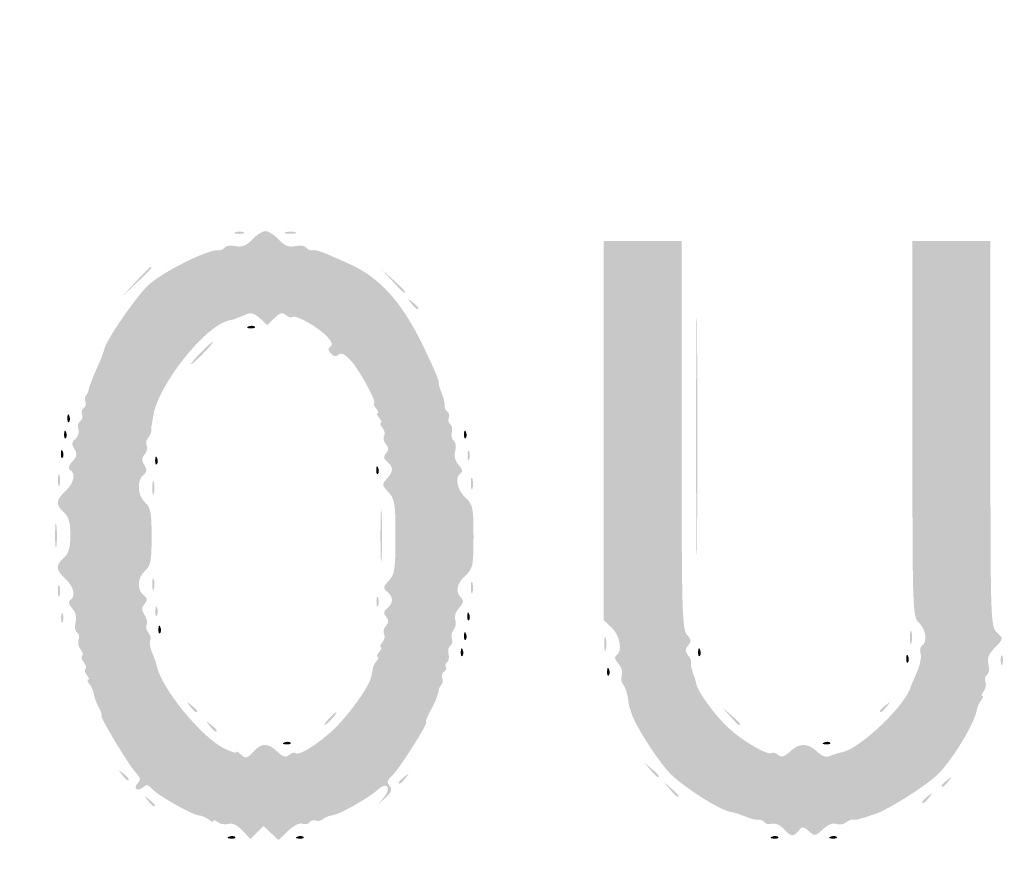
# Model space of a CAD drawing. Header units: inches. Extents: x -12 to 12, y -9 to 9.
# Tile 3 of 5: x -0.6 to 6.1, y -5.7 to 0. Entities that reach past the tile are written whole.
import ezdxf

# ---------------------------------------------------------------- set-up
doc = ezdxf.new("R2010")
doc.units = ezdxf.units.IN
doc.header["$MEASUREMENT"] = 0

msp = doc.modelspace()

# ---------------------------------------------------------------- hatches: boundary and pattern name
h = msp.add_hatch(color=7)
edge = h.paths.add_edge_path()
edge.add_spline(control_points=[(-10.8284, -8.9549), (-11.2325, -8.849), (-11.5356, -8.6337), (-11.7525, -8.2984), (-11.8407, -8.1621), (-11.868, -8.0992), (-11.941, -7.864)], knot_values=[0, 0, 0, 0, 1, 1, 1, 2, 2, 2, 2], degree=3, periodic=0)
edge.add_line((-11.941, -7.864), (-11.989, -7.7096))
edge.add_line((-11.989, -7.7096), (-11.9947, -0.0717))
edge.add_spline(control_points=[(-11.9947, -0.0717), (-12.0003, 7.517), (-12.0001, 7.5675), (-11.9559, 7.7702), (-11.8285, 8.3543), (-11.4538, 8.7579), (-10.8714, 8.9387)], knot_values=[0, 0, 0, 0, 1, 1, 1, 2, 2, 2, 2], degree=3, periodic=0)
edge.add_line((-10.8714, 8.9387), (-10.7096, 8.989))
edge.add_line((-10.7096, 8.989), (-0.0714, 8.9946))
edge.add_spline(control_points=[(-0.0714, 8.9946), (10.5048, 9.0002), (10.5679, 9), (10.7694, 8.956), (11.3935, 8.8198), (11.8198, 8.3934), (11.9561, 7.7691), (12, 7.5678), (12.0003, 7.5048), (11.9947, -0.0717)], knot_values=[0, 0, 0, 0, 1, 1, 1, 2, 2, 2, 3, 3, 3, 3], degree=3, periodic=0)
edge.add_line((11.9947, -0.0717), (11.989, -7.7096))
edge.add_line((11.989, -7.7096), (11.941, -7.864))
edge.add_spline(control_points=[(11.941, -7.864), (11.8638, -8.1126), (11.8404, -8.1642), (11.7279, -8.3331), (11.5463, -8.6058), (11.2662, -8.8151), (10.9306, -8.9289)], knot_values=[0, 0, 0, 0, 1, 1, 1, 2, 2, 2, 2], degree=3, periodic=0)
edge.add_line((10.9306, -8.9289), (10.7537, -8.989))
edge.add_line((10.7537, -8.989), (0.0441, -8.9933))
edge.add_spline(control_points=[(0.0441, -8.9933), (-10.4846, -8.9976), (-10.6682, -8.9969), (-10.8284, -8.9549)], knot_values=[0, 0, 0, 0, 1, 1, 1, 1], degree=3, periodic=0)
edge = h.paths.add_edge_path(flags=0)
edge.add_spline(control_points=[(10.9306, -8.8848), (11.2598, -8.7731), (11.5153, -8.5861), (11.6835, -8.3335), (11.7963, -8.1642), (11.8197, -8.1127), (11.8969, -7.864)], knot_values=[0, 0, 0, 0, 1, 1, 1, 2, 2, 2, 2], degree=3, periodic=0)
edge.add_line((11.8969, -7.864), (11.9449, -7.7096))
edge.add_line((11.9449, -7.7096), (11.9506, -0.0717))
edge.add_spline(control_points=[(11.9506, -0.0717), (11.9562, 7.5048), (11.9559, 7.5678), (11.912, 7.7691), (11.7778, 8.384), (11.384, 8.7778), (10.7694, 8.9119), (10.5679, 8.9559), (10.5048, 8.9561), (-0.0714, 8.9505)], knot_values=[0, 0, 0, 0, 1, 1, 1, 2, 2, 2, 3, 3, 3, 3], degree=3, periodic=0)
edge.add_line((-0.0714, 8.9505), (-10.7096, 8.9449))
edge.add_line((-10.7096, 8.9449), (-10.8712, 8.8947))
edge.add_spline(control_points=[(-10.8712, 8.8947), (-11.4428, 8.7172), (-11.7861, 8.3462), (-11.9118, 7.7702), (-11.956, 7.5675), (-11.9562, 7.517), (-11.9506, -0.0717)], knot_values=[0, 0, 0, 0, 1, 1, 1, 2, 2, 2, 2], degree=3, periodic=0)
edge.add_line((-11.9506, -0.0717), (-11.9449, -7.7096))
edge.add_line((-11.9449, -7.7096), (-11.8974, -7.864))
edge.add_spline(control_points=[(-11.8974, -7.864), (-11.8218, -8.1095), (-11.7972, -8.1628), (-11.6786, -8.3382), (-11.4913, -8.6151), (-11.1922, -8.817), (-10.8309, -8.9107), (-10.668, -8.9528), (-10.4969, -8.9535), (0.0441, -8.9492)], knot_values=[0, 0, 0, 0, 1, 1, 1, 2, 2, 2, 3, 3, 3, 3], degree=3, periodic=0)
edge.add_line((0.0441, -8.9492), (10.7537, -8.9449))
edge.add_line((10.7537, -8.9449), (10.9306, -8.8848))
h = msp.add_hatch(color=7)
edge = h.paths.add_edge_path()
edge.add_spline(control_points=[(0.9037, -5.503), (0.8688, -5.4658), (0.8352, -5.45), (0.8068, -5.4574), (0.7829, -5.4636), (0.7504, -5.458), (0.7346, -5.4449), (0.7188, -5.4318), (0.7059, -5.4285), (0.7059, -5.4375), (0.7059, -5.4465), (0.6927, -5.443), (0.6766, -5.4296), (0.6605, -5.4162), (0.6282, -5.4023), (0.6049, -5.3987), (0.5503, -5.3903), (0.3224, -5.2598), (0.2864, -5.2165), (0.2652, -5.1909), (0.2518, -5.1891), (0.2282, -5.2088), (0.1895, -5.2408), (0.1592, -5.2143), (0.1943, -5.1792), (0.2142, -5.1593), (0.2104, -5.1427), (0.1781, -5.1079), (0.1297, -5.0557), (-0.0712, -4.7206), (-0.054, -4.7206), (-0.0477, -4.7206), (-0.0548, -4.6983), (-0.0698, -4.671), (-0.0848, -4.6437), (-0.1003, -4.6022), (-0.1041, -4.5789), (-0.108, -4.5556), (-0.1221, -4.5234), (-0.1355, -4.5072), (-0.1489, -4.4911), (-0.1524, -4.4779), (-0.1434, -4.4779), (-0.1343, -4.4779), (-0.138, -4.4646), (-0.1515, -4.4483), (-0.165, -4.4321), (-0.1698, -4.4124), (-0.1621, -4.4048), (-0.1544, -4.3971), (-0.1594, -4.3772), (-0.1731, -4.3606), (-0.1869, -4.3441), (-0.1919, -4.3242), (-0.1842, -4.3165), (-0.1765, -4.3088), (-0.1817, -4.2887), (-0.1958, -4.2717), (-0.2098, -4.2548), (-0.2155, -4.2257), (-0.2084, -4.2072), (-0.2013, -4.1887), (-0.2062, -4.167), (-0.2192, -4.159), (-0.2322, -4.1509), (-0.2367, -4.1199), (-0.2291, -4.0897), (-0.2201, -4.0537), (-0.2281, -4.021), (-0.2525, -3.9939), (-0.2769, -3.967), (-0.2816, -3.9479), (-0.2661, -3.9384), (-0.2259, -3.9135), (-0.2402, -3.8482), (-0.2978, -3.7941), (-0.3645, -3.7315), (-0.3667, -3.7031), (-0.3088, -3.6507), (-0.2755, -3.6206), (-0.2647, -3.5828), (-0.2647, -3.4963), (-0.2647, -3.4099), (-0.2755, -3.3721), (-0.3088, -3.3419), (-0.3667, -3.2896), (-0.3645, -3.2612), (-0.2978, -3.1985), (-0.2402, -3.1445), (-0.2259, -3.0791), (-0.2661, -3.0543), (-0.2815, -3.0448), (-0.2761, -3.0247), (-0.2506, -2.9966), (-0.2192, -2.9619), (-0.2166, -2.9453), (-0.2371, -2.9124), (-0.2573, -2.88), (-0.2559, -2.8657), (-0.2301, -2.8444), (-0.2122, -2.8295), (-0.2031, -2.7997), (-0.21, -2.7782), (-0.2168, -2.7566), (-0.2114, -2.7322), (-0.1979, -2.7239), (-0.1845, -2.7156), (-0.1787, -2.6952), (-0.185, -2.6786), (-0.1914, -2.662), (-0.1864, -2.6422), (-0.174, -2.6345), (-0.1616, -2.6268), (-0.1564, -2.6076), (-0.1624, -2.5918), (-0.1685, -2.5761), (-0.1667, -2.5564), (-0.1584, -2.5481), (-0.1501, -2.5398), (-0.1421, -2.524), (-0.1406, -2.5129), (-0.1391, -2.5017), (-0.1354, -2.4877), (-0.1324, -2.4816), (-0.1293, -2.4756), (-0.1247, -2.4631), (-0.1221, -2.454), (-0.1195, -2.4449), (-0.0997, -2.3978), (-0.078, -2.3493), (-0.0564, -2.3007), (-0.0372, -2.2505), (-0.0352, -2.2375), (-0.0266, -2.1797), (0.185, -1.8724), (0.2674, -1.798), (0.3707, -1.7046), (0.6778, -1.5531), (0.7428, -1.5633), (0.7571, -1.5655), (0.7748, -1.5575), (0.7823, -1.5454), (0.7897, -1.5334), (0.8228, -1.5289), (0.8557, -1.5355), (0.9012, -1.5446), (0.9285, -1.5337), (0.969, -1.4906), (0.9984, -1.4594), (1.0388, -1.4338), (1.0588, -1.4338), (1.0789, -1.4338), (1.1193, -1.4594), (1.1486, -1.4906), (1.1891, -1.5337), (1.2165, -1.5446), (1.2619, -1.5355), (1.2949, -1.5289), (1.3279, -1.5334), (1.3354, -1.5454), (1.3428, -1.5575), (1.3606, -1.5655), (1.3748, -1.5633), (1.4053, -1.5585), (1.4415, -1.5718), (1.6283, -1.6565), (1.8346, -1.75), (1.9813, -1.9116), (2.1232, -2.2015), (2.1867, -2.3313), (2.2363, -2.4446), (2.2335, -2.4533), (2.2307, -2.462), (2.2399, -2.4967), (2.2538, -2.5305), (2.2677, -2.5643), (2.2773, -2.6036), (2.275, -2.6178), (2.2727, -2.6321), (2.2806, -2.6498), (2.2926, -2.6571), (2.3045, -2.6645), (2.309, -2.6841), (2.3027, -2.7007), (2.2963, -2.7173), (2.3008, -2.7368), (2.3126, -2.7441), (2.3244, -2.7514), (2.3292, -2.7761), (2.3232, -2.799), (2.3172, -2.8219), (2.3232, -2.8473), (2.3364, -2.8555), (2.3499, -2.8638), (2.3544, -2.8944), (2.3467, -2.925), (2.3377, -2.961), (2.3457, -2.9938), (2.3701, -3.0208), (2.3945, -3.0477), (2.3992, -3.0668), (2.3838, -3.0763), (2.3421, -3.1021), (2.3588, -3.1894), (2.4154, -3.2426), (2.4669, -3.291), (2.4706, -3.3088), (2.4706, -3.5074), (2.4706, -3.7059), (2.4669, -3.7237), (2.4154, -3.7721), (2.3556, -3.8283), (2.3454, -3.8807), (2.3862, -3.9215), (2.4061, -3.9414), (2.4029, -3.9577), (2.3725, -3.9913), (2.3495, -4.0167), (2.3388, -4.0505), (2.347, -4.0718), (2.3547, -4.092), (2.3498, -4.122), (2.3361, -4.1385), (2.3224, -4.1551), (2.3169, -4.1833), (2.3238, -4.2012), (2.3307, -4.2192), (2.326, -4.2403), (2.3133, -4.2481), (2.3006, -4.2559), (2.2952, -4.2811), (2.3012, -4.3039), (2.3071, -4.3268), (2.3029, -4.3512), (2.2917, -4.3581), (2.2805, -4.365), (2.2766, -4.3793), (2.2831, -4.3897), (2.2896, -4.4002), (2.2841, -4.4154), (2.2709, -4.4235), (2.2578, -4.4316), (2.2519, -4.4512), (2.258, -4.467), (2.2641, -4.4828), (2.2623, -4.5024), (2.254, -4.5107), (2.2457, -4.519), (2.2377, -4.5348), (2.2362, -4.546), (2.2347, -4.5571), (2.231, -4.5711), (2.2279, -4.5772), (2.2249, -4.5833), (2.2208, -4.5957), (2.2187, -4.6048), (2.2167, -4.6139), (2.1979, -4.6536), (2.1768, -4.693), (2.1558, -4.7324), (2.1436, -4.7647), (2.1497, -4.7647), (2.1695, -4.7647), (1.9665, -5.0858), (1.9201, -5.1278), (1.8848, -5.1597), (1.8807, -5.1751), (1.9008, -5.1994), (1.9211, -5.2238), (1.9154, -5.2406), (1.874, -5.2788)], knot_values=[0, 0, 0, 0, 1, 1, 1, 2, 2, 2, 3, 3, 3, 4, 4, 4, 5, 5, 5, 6, 6, 6, 7, 7, 7, 8, 8, 8, 9, 9, 9, 10, 10, 10, 11, 11, 11, 12, 12, 12, 13, 13, 13, 14, 14, 14, 15, 15, 15, 16, 16, 16, 17, 17, 17, 18, 18, 18, 19, 19, 19, 20, 20, 20, 21, 21, 21, 22, 22, 22, 23, 23, 23, 24, 24, 24, 25, 25, 25, 26, 26, 26, 27, 27, 27, 28, 28, 28, 29, 29, 29, 30, 30, 30, 31, 31, 31, 32, 32, 32, 33, 33, 33, 34, 34, 34, 35, 35, 35, 36, 36, 36, 37, 37, 37, 38, 38, 38, 39, 39, 39, 40, 40, 40, 41, 41, 41, 42, 42, 42, 43, 43, 43, 44, 44, 44, 45, 45, 45, 46, 46, 46, 47, 47, 47, 48, 48, 48, 49, 49, 49, 50, 50, 50, 51, 51, 51, 52, 52, 52, 53, 53, 53, 54, 54, 54, 55, 55, 55, 56, 56, 56, 57, 57, 57, 58, 58, 58, 59, 59, 59, 60, 60, 60, 61, 61, 61, 62, 62, 62, 63, 63, 63, 64, 64, 64, 65, 65, 65, 66, 66, 66, 67, 67, 67, 68, 68, 68, 69, 69, 69, 70, 70, 70, 71, 71, 71, 72, 72, 72, 73, 73, 73, 74, 74, 74, 75, 75, 75, 76, 76, 76, 77, 77, 77, 78, 78, 78, 79, 79, 79, 80, 80, 80, 81, 81, 81, 82, 82, 82, 83, 83, 83, 84, 84, 84, 85, 85, 85, 86, 86, 86, 87, 87, 87, 88, 88, 88, 89, 89, 89, 90, 90, 90, 90], degree=3, periodic=0)
edge.add_line((1.874, -5.2788), (1.8215, -5.3272))
edge.add_line((1.8215, -5.3272), (1.8614, -5.279))
edge.add_spline(control_points=[(1.8614, -5.279), (1.9166, -5.2123), (1.8854, -5.1669), (1.823, -5.2233), (1.7577, -5.2824), (1.5661, -5.3907), (1.5123, -5.3989), (1.4878, -5.4026), (1.459, -5.4145), (1.4482, -5.4254), (1.4373, -5.4362), (1.4158, -5.4402), (1.4003, -5.4343), (1.3848, -5.4283), (1.3658, -5.4336), (1.3581, -5.4461), (1.3505, -5.4585), (1.329, -5.4628), (1.3105, -5.4557), (1.2905, -5.4481), (1.2504, -5.4681), (1.2121, -5.5048)], knot_values=[0, 0, 0, 0, 1, 1, 1, 2, 2, 2, 3, 3, 3, 4, 4, 4, 5, 5, 5, 6, 6, 6, 7, 7, 7, 7], degree=3, periodic=0)
edge.add_line((1.2121, -5.5048), (1.1474, -5.5668))
edge.add_line((1.1474, -5.5668), (1.0966, -5.5191))
edge.add_line((1.0966, -5.5191), (1.0458, -5.4714))
edge.add_line((1.0458, -5.4714), (1.0015, -5.5156))
edge.add_line((1.0015, -5.5156), (0.9572, -5.5599))
edge.add_line((0.9572, -5.5599), (0.9037, -5.503))
edge = h.paths.add_edge_path(flags=0)
edge.add_spline(control_points=[(0.9816, -4.9632), (1.0329, -4.9065), (1.0766, -4.9074), (1.1395, -4.9665), (1.1784, -5.0031), (1.1968, -5.0081), (1.2201, -4.9887), (1.2368, -4.9749), (1.256, -4.9692), (1.2628, -4.9761), (1.2828, -4.996), (1.3924, -4.9309), (1.5033, -4.8331), (1.6069, -4.7419), (1.763, -4.5284), (1.7762, -4.4599), (1.7802, -4.4395), (1.7841, -4.4203), (1.7851, -4.4173), (1.786, -4.4142), (1.7876, -4.4043), (1.7886, -4.3952), (1.7897, -4.3861), (1.8008, -4.3663), (1.8134, -4.3511), (1.826, -4.3359), (1.8289, -4.3235), (1.8199, -4.3235), (1.8108, -4.3235), (1.8158, -4.3086), (1.8309, -4.2904), (1.846, -4.2722), (1.8509, -4.2574), (1.8419, -4.2574), (1.8329, -4.2574), (1.8375, -4.2429), (1.8521, -4.2252), (1.8668, -4.2076), (1.8721, -4.1823), (1.864, -4.1691), (1.8558, -4.1559), (1.8611, -4.1307), (1.8758, -4.113), (1.8958, -4.0889), (1.8962, -4.0733), (1.8774, -4.0507), (1.8584, -4.0278), (1.8604, -4.0139), (1.8858, -3.9929), (1.9284, -3.9575), (1.9282, -3.9174), (1.8853, -3.8817), (1.8552, -3.8568), (1.8565, -3.8484), (1.8963, -3.8059), (1.936, -3.7637), (1.9412, -3.7292), (1.9412, -3.5074), (1.9412, -3.2805), (1.9366, -3.2517), (1.8934, -3.2057), (1.8487, -3.1581), (1.848, -3.1523), (1.8824, -3.1143), (1.9279, -3.064), (1.9287, -3.0354), (1.8858, -2.9998), (1.8604, -2.9787), (1.8584, -2.9649), (1.8774, -2.9419), (1.8962, -2.9193), (1.8958, -2.9037), (1.8758, -2.8796), (1.8611, -2.862), (1.8558, -2.8367), (1.864, -2.8235), (1.8721, -2.8103), (1.8668, -2.7851), (1.8521, -2.7674), (1.8375, -2.7497), (1.8329, -2.7353), (1.8419, -2.7353), (1.8509, -2.7353), (1.846, -2.7204), (1.8309, -2.7022), (1.8158, -2.684), (1.8108, -2.6691), (1.8199, -2.6691), (1.8289, -2.6691), (1.8239, -2.6542), (1.8088, -2.636), (1.7937, -2.6178), (1.7877, -2.6029), (1.7955, -2.6029), (1.8202, -2.6029), (1.6959, -2.3736), (1.6373, -2.3111), (1.5975, -2.2687), (1.5729, -2.2573), (1.5543, -2.2727), (1.5363, -2.2877), (1.5197, -2.2847), (1.5019, -2.2633), (1.4827, -2.2402), (1.4824, -2.2278), (1.5006, -2.2165), (1.5172, -2.2063), (1.5085, -2.1831), (1.4741, -2.1463), (1.4166, -2.0847), (1.2598, -1.9976), (1.2407, -2.0167), (1.2339, -2.0235), (1.2145, -2.0175), (1.1975, -2.0035), (1.1734, -1.9834), (1.1564, -1.9882), (1.1193, -2.0253)], knot_values=[0, 0, 0, 0, 1, 1, 1, 2, 2, 2, 3, 3, 3, 4, 4, 4, 5, 5, 5, 6, 6, 6, 7, 7, 7, 8, 8, 8, 9, 9, 9, 10, 10, 10, 11, 11, 11, 12, 12, 12, 13, 13, 13, 14, 14, 14, 15, 15, 15, 16, 16, 16, 17, 17, 17, 18, 18, 18, 19, 19, 19, 20, 20, 20, 21, 21, 21, 22, 22, 22, 23, 23, 23, 24, 24, 24, 25, 25, 25, 26, 26, 26, 27, 27, 27, 28, 28, 28, 29, 29, 29, 30, 30, 30, 31, 31, 31, 32, 32, 32, 33, 33, 33, 34, 34, 34, 35, 35, 35, 36, 36, 36, 37, 37, 37, 38, 38, 38, 39, 39, 39, 39], degree=3, periodic=0)
edge.add_line((1.1193, -2.0253), (1.0719, -2.0727))
edge.add_line((1.0719, -2.0727), (1.0223, -2.0262))
edge.add_spline(control_points=[(1.0223, -2.0262), (0.9881, -1.9941), (0.9606, -1.9851), (0.9331, -1.9971), (0.9113, -2.0067), (0.8859, -2.0167), (0.8768, -2.0192), (0.8677, -2.0218), (0.8578, -2.0259), (0.8548, -2.0283), (0.8517, -2.0308), (0.8323, -2.0361), (0.8115, -2.0401), (0.6534, -2.0705), (0.3246, -2.4855), (0.2975, -2.6886), (0.2933, -2.7204), (0.2879, -2.7513), (0.2857, -2.7574), (0.2834, -2.7634), (0.2831, -2.7769), (0.2849, -2.7872), (0.2868, -2.7976), (0.2772, -2.8195), (0.2636, -2.8359), (0.25, -2.8523), (0.2455, -2.8765), (0.2537, -2.8897), (0.2618, -2.9029), (0.2558, -2.929), (0.2404, -2.9476), (0.2189, -2.9735), (0.2182, -2.9911), (0.2375, -3.022), (0.2572, -3.0536), (0.2557, -3.0682), (0.2306, -3.0891), (0.1845, -3.1273), (0.1911, -3.2291), (0.2426, -3.2757), (0.2803, -3.3098), (0.2868, -3.3437), (0.2868, -3.5074), (0.2868, -3.671), (0.2803, -3.7049), (0.2426, -3.739), (0.1904, -3.7863), (0.1852, -3.8659), (0.2319, -3.9046), (0.2583, -3.9265), (0.2597, -3.939), (0.2387, -3.9643), (0.2181, -3.9892), (0.2182, -4.0058), (0.2392, -4.0395), (0.2541, -4.0632), (0.26, -4.0926), (0.2525, -4.1048), (0.245, -4.117), (0.2505, -4.141), (0.2647, -4.1581), (0.2789, -4.1752), (0.2847, -4.1988), (0.2775, -4.2104), (0.2703, -4.2221), (0.2759, -4.2597), (0.29, -4.2941), (0.3041, -4.3285), (0.3182, -4.369), (0.3213, -4.3842), (0.3524, -4.5352), (0.6193, -4.8633), (0.7761, -4.9432), (0.8224, -4.9669), (0.8603, -4.979), (0.8603, -4.9703), (0.8603, -4.9616), (0.8722, -4.9663), (0.8868, -4.9809), (0.9227, -5.0168), (0.9352, -5.0145), (0.9816, -4.9632)], knot_values=[0, 0, 0, 0, 1, 1, 1, 2, 2, 2, 3, 3, 3, 4, 4, 4, 5, 5, 5, 6, 6, 6, 7, 7, 7, 8, 8, 8, 9, 9, 9, 10, 10, 10, 11, 11, 11, 12, 12, 12, 13, 13, 13, 14, 14, 14, 15, 15, 15, 16, 16, 16, 17, 17, 17, 18, 18, 18, 19, 19, 19, 20, 20, 20, 21, 21, 21, 22, 22, 22, 23, 23, 23, 24, 24, 24, 25, 25, 25, 26, 26, 26, 27, 27, 27, 27], degree=3, periodic=0)
h = msp.add_hatch(color=7)
edge = h.paths.add_edge_path()
edge.add_spline(control_points=[(0.8548, -1.4413), (0.8699, -1.4352), (0.8948, -1.4352), (0.9099, -1.4413), (0.9251, -1.4474), (0.9127, -1.4524), (0.8824, -1.4524), (0.852, -1.4524), (0.8396, -1.4474), (0.8548, -1.4413)], knot_values=[0, 0, 0, 0, 1, 1, 1, 2, 2, 2, 3, 3, 3, 3], degree=3, periodic=0)
h = msp.add_hatch(color=7)
edge = h.paths.add_edge_path()
edge.add_spline(control_points=[(1.1971, -1.4406), (1.2186, -1.435), (1.2484, -1.4354), (1.2633, -1.4414), (1.2782, -1.4475), (1.2607, -1.452), (1.2243, -1.4516), (1.1879, -1.4511), (1.1756, -1.4462), (1.1971, -1.4406)], knot_values=[0, 0, 0, 0, 1, 1, 1, 2, 2, 2, 3, 3, 3, 3], degree=3, periodic=0)
h = msp.add_hatch(color=7)
edge = h.paths.add_edge_path()
edge.add_spline(control_points=[(4.576, -5.4913), (4.5527, -5.4656), (4.5177, -5.4503), (4.4954, -5.4561), (4.4737, -5.4618), (4.4502, -5.4572), (4.4432, -5.4459), (4.4362, -5.4346), (4.4188, -5.4272), (4.4046, -5.4294), (4.3903, -5.4317), (4.35, -5.4218), (4.315, -5.4074), (4.28, -5.3929), (4.2351, -5.3787), (4.2152, -5.3756), (4.1464, -5.3651), (3.9202, -5.2238), (3.8155, -5.1259), (3.7311, -5.047), (3.5542, -4.7706), (3.5383, -4.693), (3.5364, -4.6839), (3.533, -4.674), (3.5306, -4.671), (3.5283, -4.6679), (3.5227, -4.6374), (3.5182, -4.6031), (3.5137, -4.5689), (3.4993, -4.5279), (3.4862, -4.5122), (3.4732, -4.4964), (3.4688, -4.467), (3.4766, -4.4468), (3.4846, -4.4259), (3.4746, -4.3924), (3.4534, -4.369), (3.429, -4.342), (3.4243, -4.3229), (3.4397, -4.3134), (3.4832, -4.2865), (3.4651, -4.1785), (3.4081, -4.125)], knot_values=[0, 0, 0, 0, 1, 1, 1, 2, 2, 2, 3, 3, 3, 4, 4, 4, 5, 5, 5, 6, 6, 6, 7, 7, 7, 8, 8, 8, 9, 9, 9, 10, 10, 10, 11, 11, 11, 12, 12, 12, 13, 13, 13, 14, 14, 14, 14], degree=3, periodic=0)
edge.add_line((3.4081, -4.125), (3.3529, -4.0732))
edge.add_line((3.3529, -4.0732), (3.3529, -2.7866))
edge.add_line((3.3529, -2.7866), (3.3529, -1.5))
edge.add_line((3.3529, -1.5), (3.6176, -1.5))
edge.add_line((3.6176, -1.5), (3.8824, -1.5))
edge.add_line((3.8824, -1.5), (3.8824, -2.8163))
edge.add_spline(control_points=[(3.8824, -2.8163), (3.8824, -4.0046), (3.8859, -4.1364), (3.9185, -4.1725), (3.9479, -4.205), (3.9495, -4.2186), (3.9268, -4.2459), (3.9056, -4.2714), (3.9051, -4.2868), (3.9245, -4.3102), (3.9386, -4.3271), (3.9486, -4.3494), (3.9467, -4.3598), (3.9448, -4.3702), (3.9457, -4.3861), (3.9487, -4.3952), (3.9516, -4.4043), (3.9565, -4.4217), (3.9596, -4.4338), (3.9626, -4.446), (3.9671, -4.4584), (3.9695, -4.4614), (3.972, -4.4644), (3.9772, -4.4835), (3.9811, -4.5039), (3.9926, -4.5631), (4.1137, -4.7273), (4.2104, -4.8146), (4.3057, -4.9008), (4.4742, -4.9964), (4.4946, -4.976), (4.5014, -4.9692), (4.5206, -4.9749), (4.5372, -4.9887), (4.5606, -5.0081), (4.5789, -5.0031), (4.6179, -4.9665), (4.6817, -4.9066), (4.7373, -4.9064), (4.8008, -4.966), (4.8351, -4.9983), (4.8631, -5.0076), (4.8904, -4.9958), (4.9123, -4.9864), (4.9478, -4.9752), (4.9695, -4.971), (5.0953, -4.9464), (5.4046, -4.6504), (5.4386, -4.5221), (5.4402, -4.516), (5.4584, -4.4731), (5.4791, -4.4267), (5.4997, -4.3803), (5.5108, -4.3241), (5.5038, -4.3017), (5.4967, -4.2794), (5.5012, -4.2547), (5.5138, -4.2469), (5.5518, -4.2234), (5.5397, -4.1345), (5.4926, -4.0919), (5.4495, -4.0529), (5.4485, -4.024), (5.4485, -2.776)], knot_values=[0, 0, 0, 0, 1, 1, 1, 2, 2, 2, 3, 3, 3, 4, 4, 4, 5, 5, 5, 6, 6, 6, 7, 7, 7, 8, 8, 8, 9, 9, 9, 10, 10, 10, 11, 11, 11, 12, 12, 12, 13, 13, 13, 14, 14, 14, 15, 15, 15, 16, 16, 16, 17, 17, 17, 18, 18, 18, 19, 19, 19, 20, 20, 20, 21, 21, 21, 21], degree=3, periodic=0)
edge.add_line((5.4485, -2.776), (5.4485, -1.5))
edge.add_line((5.4485, -1.5), (5.7132, -1.5))
edge.add_line((5.7132, -1.5), (5.9779, -1.5))
edge.add_line((5.9779, -1.5), (5.9779, -2.8091))
edge.add_spline(control_points=[(5.9779, -2.8091), (5.9779, -4.0946), (5.9787, -4.1189), (6.0225, -4.1585), (6.0671, -4.1988), (6.0671, -4.1989), (6.0087, -4.2597), (5.9648, -4.3056), (5.9538, -4.3343), (5.9642, -4.3759), (5.972, -4.4067), (5.9676, -4.4376), (5.9545, -4.4457), (5.9415, -4.4538), (5.9366, -4.4755), (5.9437, -4.494), (5.9508, -4.5125), (5.9453, -4.5413), (5.9315, -4.5579), (5.9177, -4.5746), (5.9138, -4.5882), (5.9228, -4.5882), (5.9318, -4.5882), (5.9283, -4.6014), (5.9149, -4.6175), (5.9015, -4.6337), (5.8875, -4.6659), (5.8838, -4.6892), (5.8702, -4.7736), (5.723, -5.0171), (5.6255, -5.1163), (5.5454, -5.1978), (5.2533, -5.3802), (5.1783, -5.3955), (5.1692, -5.3974), (5.1568, -5.4014), (5.1507, -5.4044), (5.1447, -5.4074), (5.1298, -5.4124), (5.1176, -5.4154), (5.1055, -5.4185), (5.0881, -5.4234), (5.079, -5.4263), (5.0699, -5.4293), (5.054, -5.4302), (5.0436, -5.4283), (5.0333, -5.4264), (5.0122, -5.4354), (4.9968, -5.4481), (4.9814, -5.4609), (4.9522, -5.465), (4.9318, -5.4571), (4.9087, -5.4483), (4.8746, -5.462), (4.841, -5.4935), (4.7903, -5.5412), (4.7849, -5.5419), (4.746, -5.5067), (4.7093, -5.4735), (4.7019, -5.4731), (4.6769, -5.5031), (4.6402, -5.5474), (4.6252, -5.5456), (4.576, -5.4913)], knot_values=[0, 0, 0, 0, 1, 1, 1, 2, 2, 2, 3, 3, 3, 4, 4, 4, 5, 5, 5, 6, 6, 6, 7, 7, 7, 8, 8, 8, 9, 9, 9, 10, 10, 10, 11, 11, 11, 12, 12, 12, 13, 13, 13, 14, 14, 14, 15, 15, 15, 16, 16, 16, 17, 17, 17, 18, 18, 18, 19, 19, 19, 20, 20, 20, 21, 21, 21, 21], degree=3, periodic=0)
h = msp.add_hatch(color=7)
edge = h.paths.add_edge_path()
edge.add_spline(control_points=[(0.1755, -1.7812), (0.2296, -1.7236), (0.2768, -1.6765), (0.2803, -1.6765), (0.2969, -1.6765), (0.2794, -1.6963), (0.182, -1.7877)], knot_values=[0, 0, 0, 0, 1, 1, 1, 2, 2, 2, 2], degree=3, periodic=0)
edge.add_line((0.182, -1.7877), (0.0772, -1.886))
edge.add_line((0.0772, -1.886), (0.1755, -1.7812))
h = msp.add_hatch(color=7)
edge = h.paths.add_edge_path()
edge.add_line((1.9179, -1.7702), (1.8419, -1.6875))
edge.add_line((1.8419, -1.6875), (1.9246, -1.7635))
edge.add_spline(control_points=[(1.9246, -1.7635), (2.0016, -1.8343), (2.0175, -1.8529), (2.0007, -1.8529), (1.997, -1.8529), (1.9597, -1.8157), (1.9179, -1.7702)], knot_values=[0, 0, 0, 0, 1, 1, 1, 2, 2, 2, 2], degree=3, periodic=0)
h = msp.add_hatch(color=7)
edge = h.paths.add_edge_path()
edge.add_spline(control_points=[(3.9809, -2.8235), (3.9809, -2.0895), (3.9837, -1.7892), (3.9871, -2.1562), (3.9905, -2.5233), (3.9905, -3.1238), (3.9871, -3.4908), (3.9837, -3.8578), (3.9809, -3.5575), (3.9809, -2.8235)], knot_values=[0, 0, 0, 0, 1, 1, 1, 2, 2, 2, 3, 3, 3, 3], degree=3, periodic=0)
h = msp.add_hatch(color=7)
edge = h.paths.add_edge_path()
edge.add_spline(control_points=[(2.0487, -1.9246), (2.0212, -1.8896), (2.022, -1.8889), (2.057, -1.9163), (2.0782, -1.933), (2.0956, -1.9503), (2.0956, -1.9549), (2.0956, -1.9731), (2.0775, -1.9614), (2.0487, -1.9246)], knot_values=[0, 0, 0, 0, 1, 1, 1, 2, 2, 2, 3, 3, 3, 3], degree=3, periodic=0)
h = msp.add_hatch(color=7)
edge = h.paths.add_edge_path()
edge.add_spline(control_points=[(0.9444, -2.0805), (0.9603, -2.0741), (0.9793, -2.0749), (0.9867, -2.0823), (0.994, -2.0896), (0.981, -2.0948), (0.9577, -2.0938), (0.932, -2.0928), (0.9268, -2.0876), (0.9444, -2.0805)], knot_values=[0, 0, 0, 0, 1, 1, 1, 2, 2, 2, 3, 3, 3, 3], degree=3, periodic=0)
h = msp.add_hatch(color=7)
edge = h.paths.add_edge_path()
edge.add_spline(control_points=[(0.6176, -2.261), (0.6588, -2.2186), (0.6974, -2.1838), (0.7035, -2.1838), (0.7096, -2.1838), (0.6809, -2.2186), (0.6397, -2.261), (0.5985, -2.3035), (0.5599, -2.3382), (0.5538, -2.3382), (0.5478, -2.3382), (0.5765, -2.3035), (0.6176, -2.261)], knot_values=[0, 0, 0, 0, 1, 1, 1, 2, 2, 2, 3, 3, 3, 4, 4, 4, 4], degree=3, periodic=0)
h = msp.add_hatch(color=7)
edge = h.paths.add_edge_path()
edge.add_spline(control_points=[(-0.285, -2.7004), (-0.284, -2.6747), (-0.2787, -2.6694), (-0.2717, -2.687), (-0.2653, -2.703), (-0.2661, -2.722), (-0.2734, -2.7293), (-0.2808, -2.7366), (-0.286, -2.7236), (-0.285, -2.7004)], knot_values=[0, 0, 0, 0, 1, 1, 1, 2, 2, 2, 3, 3, 3, 3], degree=3, periodic=0)
h = msp.add_hatch(color=7)
edge = h.paths.add_edge_path()
edge.add_spline(control_points=[(-0.3071, -2.8107), (-0.306, -2.785), (-0.3008, -2.7797), (-0.2938, -2.7973), (-0.2874, -2.8133), (-0.2882, -2.8323), (-0.2955, -2.8396), (-0.3028, -2.8469), (-0.308, -2.8339), (-0.3071, -2.8107)], knot_values=[0, 0, 0, 0, 1, 1, 1, 2, 2, 2, 3, 3, 3, 3], degree=3, periodic=0)
h = msp.add_hatch(color=7)
edge = h.paths.add_edge_path()
edge.add_spline(control_points=[(2.4062, -2.8107), (2.4072, -2.785), (2.4124, -2.7797), (2.4195, -2.7973), (2.4259, -2.8133), (2.4251, -2.8323), (2.4177, -2.8396), (2.4104, -2.8469), (2.4052, -2.8339), (2.4062, -2.8107)], knot_values=[0, 0, 0, 0, 1, 1, 1, 2, 2, 2, 3, 3, 3, 3], degree=3, periodic=0)
h = msp.add_hatch(color=7)
edge = h.paths.add_edge_path()
edge.add_spline(control_points=[(-0.3291, -2.943), (-0.3281, -2.9173), (-0.3229, -2.9121), (-0.3158, -2.9297), (-0.3094, -2.9456), (-0.3102, -2.9646), (-0.3176, -2.972), (-0.3249, -2.9793), (-0.3301, -2.9663), (-0.3291, -2.943)], knot_values=[0, 0, 0, 0, 1, 1, 1, 2, 2, 2, 3, 3, 3, 3], degree=3, periodic=0)
h = msp.add_hatch(color=7)
edge = h.paths.add_edge_path()
edge.add_spline(control_points=[(2.43, -2.9559), (2.43, -2.9256), (2.435, -2.9131), (2.4411, -2.9283), (2.4472, -2.9435), (2.4472, -2.9683), (2.4411, -2.9835), (2.435, -2.9986), (2.43, -2.9862), (2.43, -2.9559)], knot_values=[0, 0, 0, 0, 1, 1, 1, 2, 2, 2, 3, 3, 3, 3], degree=3, periodic=0)
h = msp.add_hatch(color=7)
edge = h.paths.add_edge_path()
edge.add_spline(control_points=[(0.3106, -2.9871), (0.3116, -2.9614), (0.3169, -2.9562), (0.3239, -2.9738), (0.3303, -2.9897), (0.3295, -3.0088), (0.3222, -3.0161), (0.3148, -3.0234), (0.3096, -3.0104), (0.3106, -2.9871)], knot_values=[0, 0, 0, 0, 1, 1, 1, 2, 2, 2, 3, 3, 3, 3], degree=3, periodic=0)
h = msp.add_hatch(color=7)
edge = h.paths.add_edge_path()
edge.add_spline(control_points=[(-0.3486, -3.1213), (-0.3482, -3.0849), (-0.3432, -3.0727), (-0.3377, -3.0942), (-0.3321, -3.1156), (-0.3324, -3.1454), (-0.3385, -3.1603), (-0.3445, -3.1753), (-0.3491, -3.1577), (-0.3486, -3.1213)], knot_values=[0, 0, 0, 0, 1, 1, 1, 2, 2, 2, 3, 3, 3, 3], degree=3, periodic=0)
h = msp.add_hatch(color=7)
edge = h.paths.add_edge_path()
edge.add_spline(control_points=[(1.8106, -3.0533), (1.8116, -3.0276), (1.8169, -3.0224), (1.8239, -3.04), (1.8303, -3.0559), (1.8295, -3.0749), (1.8222, -3.0823), (1.8148, -3.0896), (1.8096, -3.0766), (1.8106, -3.0533)], knot_values=[0, 0, 0, 0, 1, 1, 1, 2, 2, 2, 3, 3, 3, 3], degree=3, periodic=0)
h = msp.add_hatch(color=7)
edge = h.paths.add_edge_path()
edge.add_spline(control_points=[(0.2919, -3.1765), (0.2919, -3.134), (0.2964, -3.1166), (0.302, -3.1379), (0.3075, -3.1591), (0.3075, -3.1938), (0.302, -3.2151), (0.2964, -3.2363), (0.2919, -3.2189), (0.2919, -3.1765)], knot_values=[0, 0, 0, 0, 1, 1, 1, 2, 2, 2, 3, 3, 3, 3], degree=3, periodic=0)
h = msp.add_hatch(color=7)
edge = h.paths.add_edge_path()
edge.add_spline(control_points=[(2.4528, -3.1434), (2.4533, -3.107), (2.4582, -3.0948), (2.4638, -3.1162), (2.4694, -3.1377), (2.469, -3.1675), (2.463, -3.1824), (2.457, -3.1973), (2.4524, -3.1798), (2.4528, -3.1434)], knot_values=[0, 0, 0, 0, 1, 1, 1, 2, 2, 2, 3, 3, 3, 3], degree=3, periodic=0)
h = msp.add_hatch(color=7)
edge = h.paths.add_edge_path()
edge.add_spline(control_points=[(1.8395, -3.4963), (1.8395, -3.3386), (1.843, -3.277), (1.8473, -3.3594), (1.8515, -3.4418), (1.8515, -3.5708), (1.8472, -3.6461), (1.8429, -3.7215), (1.8394, -3.654), (1.8395, -3.4963)], knot_values=[0, 0, 0, 0, 1, 1, 1, 2, 2, 2, 3, 3, 3, 3], degree=3, periodic=0)
h = msp.add_hatch(color=7)
edge = h.paths.add_edge_path()
edge.add_spline(control_points=[(-0.3682, -3.4963), (-0.368, -3.4235), (-0.3639, -3.3964), (-0.359, -3.4361), (-0.3541, -3.4757), (-0.3542, -3.5353), (-0.3592, -3.5684), (-0.3643, -3.6016), (-0.3683, -3.5691), (-0.3682, -3.4963)], knot_values=[0, 0, 0, 0, 1, 1, 1, 2, 2, 2, 3, 3, 3, 3], degree=3, periodic=0)
h = msp.add_hatch(color=7)
edge = h.paths.add_edge_path()
edge.add_spline(control_points=[(0.2911, -3.8272), (0.2915, -3.7908), (0.2965, -3.7786), (0.3021, -3.8001), (0.3076, -3.8215), (0.3073, -3.8513), (0.3012, -3.8662), (0.2952, -3.8812), (0.2906, -3.8636), (0.2911, -3.8272)], knot_values=[0, 0, 0, 0, 1, 1, 1, 2, 2, 2, 3, 3, 3, 3], degree=3, periodic=0)
h = msp.add_hatch(color=7)
edge = h.paths.add_edge_path()
edge.add_spline(control_points=[(2.4528, -3.8493), (2.4533, -3.8129), (2.4582, -3.8006), (2.4638, -3.8221), (2.4694, -3.8436), (2.469, -3.8734), (2.463, -3.8883), (2.457, -3.9032), (2.4524, -3.8857), (2.4528, -3.8493)], knot_values=[0, 0, 0, 0, 1, 1, 1, 2, 2, 2, 3, 3, 3, 3], degree=3, periodic=0)
h = msp.add_hatch(color=7)
edge = h.paths.add_edge_path()
edge.add_spline(control_points=[(-0.3486, -3.8713), (-0.3482, -3.8349), (-0.3432, -3.8227), (-0.3377, -3.8442), (-0.3321, -3.8656), (-0.3324, -3.8954), (-0.3385, -3.9103), (-0.3445, -3.9253), (-0.3491, -3.9077), (-0.3486, -3.8713)], knot_values=[0, 0, 0, 0, 1, 1, 1, 2, 2, 2, 3, 3, 3, 3], degree=3, periodic=0)
h = msp.add_hatch(color=7)
edge = h.paths.add_edge_path()
edge.add_spline(control_points=[(1.8123, -3.9485), (1.8123, -3.9182), (1.8173, -3.9058), (1.8234, -3.921), (1.8296, -3.9361), (1.8296, -3.9609), (1.8234, -3.9761), (1.8173, -3.9913), (1.8123, -3.9789), (1.8123, -3.9485)], knot_values=[0, 0, 0, 0, 1, 1, 1, 2, 2, 2, 3, 3, 3, 3], degree=3, periodic=0)
h = msp.add_hatch(color=7)
edge = h.paths.add_edge_path()
edge.add_spline(control_points=[(0.3123, -4.0147), (0.3123, -3.9844), (0.3173, -3.972), (0.3234, -3.9871), (0.3296, -4.0023), (0.3296, -4.0271), (0.3234, -4.0423), (0.3173, -4.0574), (0.3123, -4.045), (0.3123, -4.0147)], knot_values=[0, 0, 0, 0, 1, 1, 1, 2, 2, 2, 3, 3, 3, 3], degree=3, periodic=0)
h = msp.add_hatch(color=7)
edge = h.paths.add_edge_path()
edge.add_spline(control_points=[(-0.3274, -4.0588), (-0.3274, -4.0285), (-0.3224, -4.0161), (-0.3163, -4.0312), (-0.3102, -4.0464), (-0.3102, -4.0712), (-0.3163, -4.0864), (-0.3224, -4.1016), (-0.3274, -4.0892), (-0.3274, -4.0588)], knot_values=[0, 0, 0, 0, 1, 1, 1, 2, 2, 2, 3, 3, 3, 3], degree=3, periodic=0)
h = msp.add_hatch(color=7)
edge = h.paths.add_edge_path()
edge.add_spline(control_points=[(2.4282, -4.046), (2.4293, -4.0203), (2.4345, -4.015), (2.4415, -4.0326), (2.4479, -4.0486), (2.4471, -4.0676), (2.4398, -4.0749), (2.4325, -4.0822), (2.4273, -4.0692), (2.4282, -4.046)], knot_values=[0, 0, 0, 0, 1, 1, 1, 2, 2, 2, 3, 3, 3, 3], degree=3, periodic=0)
h = msp.add_hatch(color=7)
edge = h.paths.add_edge_path()
edge.add_spline(control_points=[(0.3326, -4.1342), (0.3337, -4.1085), (0.3389, -4.1033), (0.346, -4.1209), (0.3523, -4.1368), (0.3515, -4.1558), (0.3442, -4.1631), (0.3369, -4.1705), (0.3317, -4.1574), (0.3326, -4.1342)], knot_values=[0, 0, 0, 0, 1, 1, 1, 2, 2, 2, 3, 3, 3, 3], degree=3, periodic=0)
h = msp.add_hatch(color=7)
edge = h.paths.add_edge_path()
edge.add_spline(control_points=[(5.4316, -4.1912), (5.4316, -4.1487), (5.4361, -4.1313), (5.4417, -4.1526), (5.4472, -4.1738), (5.4472, -4.2085), (5.4417, -4.2298), (5.4361, -4.251), (5.4316, -4.2336), (5.4316, -4.1912)], knot_values=[0, 0, 0, 0, 1, 1, 1, 2, 2, 2, 3, 3, 3, 3], degree=3, periodic=0)
h = msp.add_hatch(color=7)
edge = h.paths.add_edge_path()
edge.add_spline(control_points=[(2.4062, -4.1783), (2.4072, -4.1526), (2.4124, -4.1474), (2.4195, -4.165), (2.4259, -4.1809), (2.4251, -4.1999), (2.4177, -4.2073), (2.4104, -4.2146), (2.4052, -4.2016), (2.4062, -4.1783)], knot_values=[0, 0, 0, 0, 1, 1, 1, 2, 2, 2, 3, 3, 3, 3], degree=3, periodic=0)
h = msp.add_hatch(color=7)
edge = h.paths.add_edge_path()
edge.add_spline(control_points=[(3.3581, -4.2353), (3.3581, -4.1928), (3.3626, -4.1755), (3.3681, -4.1967), (3.3737, -4.2179), (3.3737, -4.2527), (3.3681, -4.2739), (3.3626, -4.2951), (3.3581, -4.2778), (3.3581, -4.2353)], knot_values=[0, 0, 0, 0, 1, 1, 1, 2, 2, 2, 3, 3, 3, 3], degree=3, periodic=0)
h = msp.add_hatch(color=7)
edge = h.paths.add_edge_path()
edge.add_spline(control_points=[(2.3841, -4.2886), (2.3852, -4.2629), (2.3904, -4.2577), (2.3974, -4.2753), (2.4038, -4.2912), (2.403, -4.3102), (2.3957, -4.3176), (2.3884, -4.3249), (2.3831, -4.3119), (2.3841, -4.2886)], knot_values=[0, 0, 0, 0, 1, 1, 1, 2, 2, 2, 3, 3, 3, 3], degree=3, periodic=0)
h = msp.add_hatch(color=7)
edge = h.paths.add_edge_path()
edge.add_spline(control_points=[(3.9944, -4.2886), (3.9954, -4.2629), (4.0007, -4.2577), (4.0077, -4.2753), (4.0141, -4.2912), (4.0133, -4.3102), (4.006, -4.3176), (3.9986, -4.3249), (3.9934, -4.3119), (3.9944, -4.2886)], knot_values=[0, 0, 0, 0, 1, 1, 1, 2, 2, 2, 3, 3, 3, 3], degree=3, periodic=0)
h = msp.add_hatch(color=7)
edge = h.paths.add_edge_path()
edge.add_spline(control_points=[(5.4062, -4.3327), (5.4072, -4.307), (5.4124, -4.3018), (5.4195, -4.3194), (5.4259, -4.3353), (5.4251, -4.3543), (5.4177, -4.3617), (5.4104, -4.369), (5.4052, -4.356), (5.4062, -4.3327)], knot_values=[0, 0, 0, 0, 1, 1, 1, 2, 2, 2, 3, 3, 3, 3], degree=3, periodic=0)
h = msp.add_hatch(color=7)
edge = h.paths.add_edge_path()
edge.add_spline(control_points=[(6.0476, -4.3456), (6.0476, -4.3153), (6.0526, -4.3028), (6.0587, -4.318), (6.0648, -4.3332), (6.0648, -4.358), (6.0587, -4.3732), (6.0526, -4.3883), (6.0476, -4.3759), (6.0476, -4.3456)], knot_values=[0, 0, 0, 0, 1, 1, 1, 2, 2, 2, 3, 3, 3, 3], degree=3, periodic=0)
h = msp.add_hatch(color=7)
edge = h.paths.add_edge_path()
edge.add_spline(control_points=[(3.3767, -4.421), (3.3778, -4.3953), (3.383, -4.39), (3.3901, -4.4076), (3.3964, -4.4236), (3.3957, -4.4426), (3.3883, -4.4499), (3.381, -4.4572), (3.3758, -4.4442), (3.3767, -4.421)], knot_values=[0, 0, 0, 0, 1, 1, 1, 2, 2, 2, 3, 3, 3, 3], degree=3, periodic=0)
h = msp.add_hatch(color=7)
edge = h.paths.add_edge_path()
edge.add_spline(control_points=[(0.5487, -4.6599), (0.5212, -4.6249), (0.522, -4.6242), (0.557, -4.6516), (0.5782, -4.6682), (0.5956, -4.6856), (0.5956, -4.6902), (0.5956, -4.7084), (0.5775, -4.6967), (0.5487, -4.6599)], knot_values=[0, 0, 0, 0, 1, 1, 1, 2, 2, 2, 3, 3, 3, 3], degree=3, periodic=0)
h = msp.add_hatch(color=7)
edge = h.paths.add_edge_path()
edge.add_line((4.2116, -4.7261), (4.1581, -4.6654))
edge.add_line((4.1581, -4.6654), (4.2188, -4.7189))
edge.add_spline(control_points=[(4.2188, -4.7189), (4.2521, -4.7483), (4.2794, -4.7756), (4.2794, -4.7796), (4.2794, -4.7969), (4.2615, -4.7828), (4.2116, -4.7261)], knot_values=[0, 0, 0, 0, 1, 1, 1, 2, 2, 2, 2], degree=3, periodic=0)
h = msp.add_hatch(color=7)
edge = h.paths.add_edge_path()
edge.add_spline(control_points=[(5.2279, -4.6902), (5.2279, -4.6856), (5.2453, -4.6682), (5.2665, -4.6516), (5.3015, -4.6242), (5.3023, -4.6249), (5.2749, -4.6599), (5.2461, -4.6967), (5.2279, -4.7084), (5.2279, -4.6902)], knot_values=[0, 0, 0, 0, 1, 1, 1, 2, 2, 2, 3, 3, 3, 3], degree=3, periodic=0)
h = msp.add_hatch(color=7)
edge = h.paths.add_edge_path()
edge.add_spline(control_points=[(1.489, -4.7426), (1.5109, -4.7184), (1.5339, -4.6985), (1.5399, -4.6985), (1.546, -4.6985), (1.533, -4.7184), (1.511, -4.7426), (1.4891, -4.7669), (1.4661, -4.7868), (1.4601, -4.7868), (1.454, -4.7868), (1.467, -4.7669), (1.489, -4.7426)], knot_values=[0, 0, 0, 0, 1, 1, 1, 2, 2, 2, 3, 3, 3, 4, 4, 4, 4], degree=3, periodic=0)
h = msp.add_hatch(color=7)
edge = h.paths.add_edge_path()
edge.add_spline(control_points=[(0.681, -4.7923), (0.6536, -4.7573), (0.6544, -4.7565), (0.6893, -4.784), (0.7106, -4.8006), (0.7279, -4.818), (0.7279, -4.8226), (0.7279, -4.8407), (0.7098, -4.829), (0.681, -4.7923)], knot_values=[0, 0, 0, 0, 1, 1, 1, 2, 2, 2, 3, 3, 3, 3], degree=3, periodic=0)
h = msp.add_hatch(color=7)
edge = h.paths.add_edge_path()
edge.add_spline(control_points=[(1.187, -4.904), (1.203, -4.8977), (1.222, -4.8985), (1.2293, -4.9058), (1.2366, -4.9131), (1.2236, -4.9183), (1.2004, -4.9174), (1.1747, -4.9163), (1.1694, -4.9111), (1.187, -4.904)], knot_values=[0, 0, 0, 0, 1, 1, 1, 2, 2, 2, 3, 3, 3, 3], degree=3, periodic=0)
h = msp.add_hatch(color=7)
edge = h.paths.add_edge_path()
edge.add_spline(control_points=[(4.8488, -4.904), (4.8647, -4.8977), (4.8838, -4.8985), (4.8911, -4.9058), (4.8984, -4.9131), (4.8854, -4.9183), (4.8621, -4.9174), (4.8364, -4.9163), (4.8312, -4.9111), (4.8488, -4.904)], knot_values=[0, 0, 0, 0, 1, 1, 1, 2, 2, 2, 3, 3, 3, 3], degree=3, periodic=0)
h = msp.add_hatch(color=7)
edge = h.paths.add_edge_path()
edge.add_line((3.6707, -5.0901), (3.6287, -5.0404))
edge.add_line((3.6287, -5.0404), (3.6783, -5.0825))
edge.add_spline(control_points=[(3.6783, -5.0825), (3.725, -5.122), (3.738, -5.1397), (3.7203, -5.1397), (3.7161, -5.1397), (3.6938, -5.1174), (3.6707, -5.0901)], knot_values=[0, 0, 0, 0, 1, 1, 1, 2, 2, 2, 2], degree=3, periodic=0)
h = msp.add_hatch(color=7)
edge = h.paths.add_edge_path()
edge.add_spline(control_points=[(0.0854, -5.1232), (0.058, -5.0882), (0.0588, -5.0874), (0.0938, -5.1148), (0.1305, -5.1437), (0.1422, -5.1618), (0.124, -5.1618), (0.1194, -5.1618), (0.1021, -5.1444), (0.0854, -5.1232)], knot_values=[0, 0, 0, 0, 1, 1, 1, 2, 2, 2, 3, 3, 3, 3], degree=3, periodic=0)
h = msp.add_hatch(color=7)
edge = h.paths.add_edge_path()
edge.add_spline(control_points=[(1.9632, -5.1755), (1.9632, -5.1709), (1.9806, -5.1535), (2.0018, -5.1369), (2.0368, -5.1095), (2.0376, -5.1102), (2.0102, -5.1452), (1.9813, -5.182), (1.9632, -5.1937), (1.9632, -5.1755)], knot_values=[0, 0, 0, 0, 1, 1, 1, 2, 2, 2, 3, 3, 3, 3], degree=3, periodic=0)
h = msp.add_hatch(color=7)
edge = h.paths.add_edge_path()
edge.add_spline(control_points=[(5.6471, -5.1976), (5.6471, -5.193), (5.6644, -5.1756), (5.6857, -5.159), (5.7206, -5.1315), (5.7214, -5.1323), (5.694, -5.1673), (5.6652, -5.204), (5.6471, -5.2157), (5.6471, -5.1976)], knot_values=[0, 0, 0, 0, 1, 1, 1, 2, 2, 2, 3, 3, 3, 3], degree=3, periodic=0)
h = msp.add_hatch(color=7)
edge = h.paths.add_edge_path()
edge.add_line((3.8031, -5.2224), (3.761, -5.1728))
edge.add_line((3.761, -5.1728), (3.8107, -5.2148))
edge.add_spline(control_points=[(3.8107, -5.2148), (3.8573, -5.2543), (3.8703, -5.2721), (3.8527, -5.2721), (3.8485, -5.2721), (3.8262, -5.2497), (3.8031, -5.2224)], knot_values=[0, 0, 0, 0, 1, 1, 1, 2, 2, 2, 2], degree=3, periodic=0)
h = msp.add_hatch(color=7)
edge = h.paths.add_edge_path()
edge.add_spline(control_points=[(0.2619, -5.2996), (0.2345, -5.2646), (0.2352, -5.2639), (0.2702, -5.2913), (0.2915, -5.308), (0.3088, -5.3253), (0.3088, -5.3299), (0.3088, -5.3481), (0.2907, -5.3364), (0.2619, -5.2996)], knot_values=[0, 0, 0, 0, 1, 1, 1, 2, 2, 2, 3, 3, 3, 3], degree=3, periodic=0)
h = msp.add_hatch(color=7)
edge = h.paths.add_edge_path()
edge.add_spline(control_points=[(5.5147, -5.3078), (5.5147, -5.3033), (5.5321, -5.2859), (5.5533, -5.2692), (5.5883, -5.2418), (5.5891, -5.2426), (5.5616, -5.2776), (5.5328, -5.3143), (5.5147, -5.326), (5.5147, -5.3078)], knot_values=[0, 0, 0, 0, 1, 1, 1, 2, 2, 2, 3, 3, 3, 3], degree=3, periodic=0)
h = msp.add_hatch(color=7)
edge = h.paths.add_edge_path()
edge.add_spline(control_points=[(0.812, -5.5438), (0.828, -5.5374), (0.847, -5.5382), (0.8543, -5.5455), (0.8616, -5.5528), (0.8486, -5.558), (0.8254, -5.5571), (0.7997, -5.556), (0.7944, -5.5508), (0.812, -5.5438)], knot_values=[0, 0, 0, 0, 1, 1, 1, 2, 2, 2, 3, 3, 3, 3], degree=3, periodic=0)
h = msp.add_hatch(color=7)
edge = h.paths.add_edge_path()
edge.add_spline(control_points=[(1.2753, -5.5438), (1.2912, -5.5374), (1.3102, -5.5382), (1.3176, -5.5455), (1.3249, -5.5528), (1.3119, -5.558), (1.2886, -5.5571), (1.2629, -5.556), (1.2577, -5.5508), (1.2753, -5.5438)], knot_values=[0, 0, 0, 0, 1, 1, 1, 2, 2, 2, 3, 3, 3, 3], degree=3, periodic=0)
h = msp.add_hatch(color=7)
edge = h.paths.add_edge_path()
edge.add_spline(control_points=[(4.4959, -5.5438), (4.5118, -5.5374), (4.5308, -5.5382), (4.5381, -5.5455), (4.5455, -5.5528), (4.5324, -5.558), (4.5092, -5.5571), (4.4835, -5.556), (4.4783, -5.5508), (4.4959, -5.5438)], knot_values=[0, 0, 0, 0, 1, 1, 1, 2, 2, 2, 3, 3, 3, 3], degree=3, periodic=0)
h = msp.add_hatch(color=7)
edge = h.paths.add_edge_path()
edge.add_spline(control_points=[(4.8929, -5.5438), (4.9088, -5.5374), (4.9279, -5.5382), (4.9352, -5.5455), (4.9425, -5.5528), (4.9295, -5.558), (4.9063, -5.5571), (4.8806, -5.556), (4.8753, -5.5508), (4.8929, -5.5438)], knot_values=[0, 0, 0, 0, 1, 1, 1, 2, 2, 2, 3, 3, 3, 3], degree=3, periodic=0)

doc.saveas('drawing.dxf')
